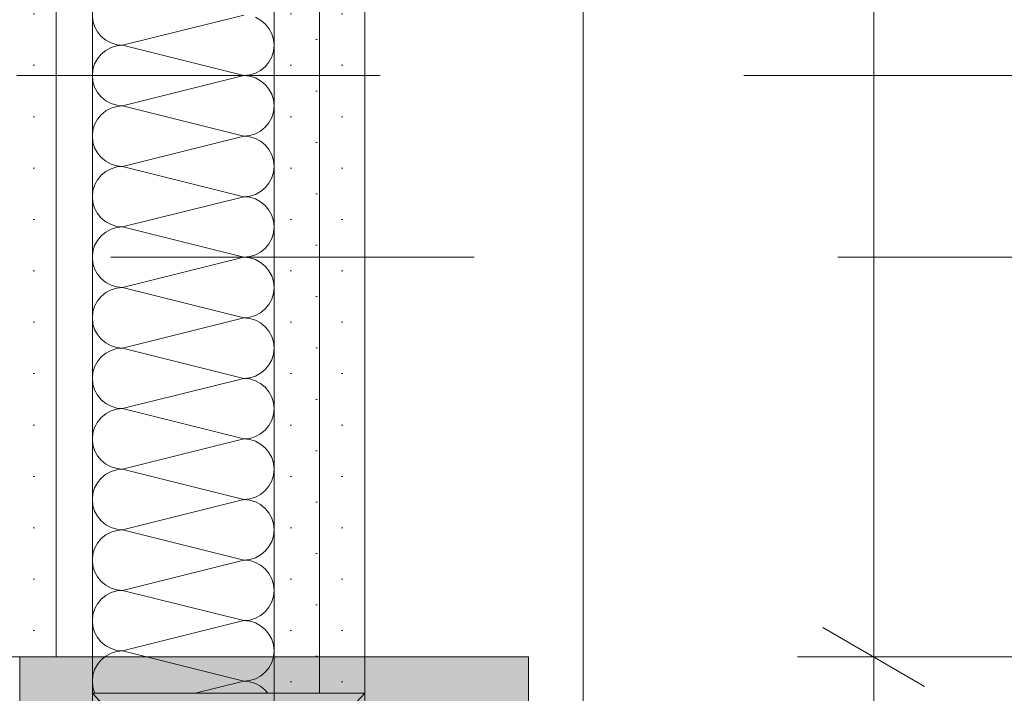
# Model space of a CAD drawing. Header units: metres. Extents: x -3.5 to 65.3, y -10.9 to 16.7.
# Tile 88 of 213: x 40.28 to 40.551, y 5.18 to 5.365. Entities that reach past the tile are written whole.
import ezdxf

# ---------------------------------------------------------------- set-up
doc = ezdxf.new("R2010")
doc.units = ezdxf.units.M
doc.header["$MEASUREMENT"] = 0
for name, pattern in [('Achse', [0.08, 0.04, -0.02, 0, -0.02]), ('Strichlinie doppelt', [0.218722, 0.105833, -0.042333, 0.028222, -0.042333]), ('Untersicht', [0.04, 0.03, -0.01]), ('Wipeout_Contour', [1, 0, -1])]:
    doc.linetypes.add(name, pattern=pattern)
for name, color, linetype in [('102 - Bemaßung_ Beschriftung.Detail_ Ausschnitt', 7, 'Continuous'), ('451 - Universal.Achsen Raster', 7, 'Continuous'), ('605 - Struktur.Wand Innen', 7, 'Continuous'), ('607 - Struktur.Stütze', 7, 'Continuous'), ('608 - Struktur.Träger', 7, 'Continuous'), ('612 - Struktur.Stahlbau', 7, 'Continuous'), ('Neubau_606 - Struktur.Wand Innen Ausbau', 7, 'Continuous'), ('Neubau_612 - Struktur.Stahlbau', 7, 'Continuous'), ('Neubau_650 - Abdeckung.Fußboden Aufbau', 7, 'Continuous'), ('Neubau_653 - Abdeckung.TB Verkofferung', 7, 'Continuous')]:
    doc.layers.add(name, color=color, linetype=linetype)
doc.styles.add('ERSTELLTER_STIL_1', font='txt')
doc.dimstyles.new('ERSTELLTER_STIL__1', dxfattribs={"dimtxt": 0.04, "dimasz": 0.02128, "dimexe": 0.18, "dimexo": 0.0625, "dimgap": 0, "dimtad": 1, "dimtih": 1, "dimtoh": 1, "dimzin": 0, "dimdsep": 46, "dimtxsty": 'ERSTELLTER_STIL_1', "dimblk": 'ARROWHEAD_2', "dimblk1": 'ARROWHEAD_2', "dimblk2": 'ARROWHEAD_2', "dimcen": 0.09, "dimse1": 1, "dimse2": 1, "dimclrd": 7, "dimclre": 7, "dimclrt": 7, "dimazin": 0, "dimtfac": 1, "dimtdec": 4, "dimtmove": 0, "dimatfit": 3, "dimfxl": 1, "dimtolj": 1, "dimtzin": 0, "dimarcsym": 0})
doc.dimstyles.new('ERSTELLTER_STIL__3', dxfattribs={"dimtxt": 0.04, "dimasz": 0.02128, "dimexe": 0.18, "dimexo": 0.0625, "dimgap": 0, "dimtad": 1, "dimzin": 0, "dimdsep": 46, "dimtxsty": 'ERSTELLTER_STIL_1', "dimblk": 'ARROWHEAD_2', "dimblk1": 'ARROWHEAD_2', "dimblk2": 'ARROWHEAD_2', "dimcen": 0.09, "dimse1": 1, "dimse2": 1, "dimclrd": 7, "dimclre": 7, "dimclrt": 7, "dimazin": 0, "dimtfac": 1, "dimtdec": 4, "dimtmove": 0, "dimatfit": 3, "dimfxl": 1, "dimtolj": 1, "dimtzin": 0, "dimarcsym": 0})
pattern_1 = [(45, (0, 0), (-0.0070710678, 0.0070710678), [0, -0.01])]

# ---------------------------------------------------------------- blocks, each defined once
blk = doc.blocks.new('*X7')
at = {"layer": 'Neubau_606 - Struktur.Wand Innen Ausbau', "color": 7, "linetype": 'Continuous', "lineweight": 5}
for p, q in [((40.29998, 5.36665), (40.30014, 5.36503)), ((40.30014, 5.36503), (40.30061, 5.36347)), ((40.34164, 5.36665), (40.30831, 5.35832)), ((40.34627, 5.36525), (40.34483, 5.36602)), ((40.34753, 5.36421), (40.34627, 5.36525)), ((40.34857, 5.36295), (40.34753, 5.36421)), ((40.30061, 5.36347), (40.30138, 5.36202)), ((40.30138, 5.36202), (40.30242, 5.36076)), ((40.34934, 5.36151), (40.34857, 5.36295)), ((40.34982, 5.35995), (40.34934, 5.36151)), ((40.30242, 5.36076), (40.30368, 5.35973)), ((40.30368, 5.35973), (40.30512, 5.35896)), ((40.30512, 5.35896), (40.30668, 5.35848)), ((40.34998, 5.35832), (40.34982, 5.35995)), ((40.30242, 5.35588), (40.30138, 5.35462)), ((40.30368, 5.35692), (40.30242, 5.35588)), ((40.30512, 5.35769), (40.30368, 5.35692)), ((40.30668, 5.35816), (40.30512, 5.35769)), ((40.30668, 5.35848), (40.30831, 5.35832)), ((40.30831, 5.35832), (40.30668, 5.35816)), ((40.34164, 5.34999), (40.30831, 5.35832)), ((40.34934, 5.35513), (40.34982, 5.3567)), ((40.34982, 5.3567), (40.34998, 5.35832)), ((40.30061, 5.35318), (40.30014, 5.35161)), ((40.30138, 5.35462), (40.30061, 5.35318)), ((40.34753, 5.35243), (40.34857, 5.35369)), ((40.34857, 5.35369), (40.34934, 5.35513)), ((40.30014, 5.35161), (40.29998, 5.34999)), ((40.34327, 5.35015), (40.34483, 5.35062)), ((40.34483, 5.35062), (40.34627, 5.35139)), ((40.34627, 5.35139), (40.34753, 5.35243)), ((40.29998, 5.34999), (40.30014, 5.34836)), ((40.30014, 5.34836), (40.30061, 5.3468)), ((40.34164, 5.34999), (40.30831, 5.34165)), ((40.34164, 5.34999), (40.34327, 5.35015)), ((40.34327, 5.34983), (40.34164, 5.34999)), ((40.34483, 5.34935), (40.34327, 5.34983)), ((40.34627, 5.34858), (40.34483, 5.34935)), ((40.34753, 5.34755), (40.34627, 5.34858)), ((40.30061, 5.3468), (40.30138, 5.34536)), ((40.30138, 5.34536), (40.30242, 5.3441)), ((40.34857, 5.34628), (40.34753, 5.34755)), ((40.34934, 5.34484), (40.34857, 5.34628)), ((40.30242, 5.3441), (40.30368, 5.34306)), ((40.30368, 5.34306), (40.30512, 5.34229)), ((40.34982, 5.34328), (40.34934, 5.34484)), ((40.34998, 5.34165), (40.34982, 5.34328)), ((40.30368, 5.34025), (40.30242, 5.33921)), ((40.30512, 5.34102), (40.30368, 5.34025)), ((40.30512, 5.34229), (40.30668, 5.34181)), ((40.30668, 5.34149), (40.30512, 5.34102)), ((40.30668, 5.34181), (40.30831, 5.34165)), ((40.30831, 5.34165), (40.30668, 5.34149)), ((40.34164, 5.33332), (40.30831, 5.34165)), ((40.34934, 5.33847), (40.34982, 5.34003)), ((40.34982, 5.34003), (40.34998, 5.34165)), ((40.30138, 5.33795), (40.30061, 5.33651)), ((40.30242, 5.33921), (40.30138, 5.33795)), ((40.34753, 5.33576), (40.34857, 5.33702)), ((40.34857, 5.33702), (40.34934, 5.33847)), ((40.30014, 5.33495), (40.29998, 5.33332)), ((40.30061, 5.33651), (40.30014, 5.33495)), ((40.34483, 5.33396), (40.34627, 5.33473)), ((40.34627, 5.33473), (40.34753, 5.33576)), ((40.29998, 5.33332), (40.30014, 5.3317)), ((40.30014, 5.3317), (40.30061, 5.33013)), ((40.34164, 5.33332), (40.30831, 5.32499)), ((40.34164, 5.33332), (40.34327, 5.33348)), ((40.34327, 5.33316), (40.34164, 5.33332)), ((40.34327, 5.33348), (40.34483, 5.33396)), ((40.34483, 5.33269), (40.34327, 5.33316)), ((40.34627, 5.33192), (40.34483, 5.33269)), ((40.34753, 5.33088), (40.34627, 5.33192)), ((40.30061, 5.33013), (40.30138, 5.32869)), ((40.34857, 5.32962), (40.34753, 5.33088)), ((40.34934, 5.32818), (40.34857, 5.32962)), ((40.30138, 5.32869), (40.30242, 5.32743)), ((40.30242, 5.32743), (40.30368, 5.32639)), ((40.30368, 5.32639), (40.30512, 5.32562)), ((40.34982, 5.32661), (40.34934, 5.32818)), ((40.34998, 5.32499), (40.34982, 5.32661)), ((40.30368, 5.32358), (40.30242, 5.32255)), ((40.30512, 5.32435), (40.30368, 5.32358)), ((40.30512, 5.32562), (40.30668, 5.32515)), ((40.30668, 5.32483), (40.30512, 5.32435)), ((40.30668, 5.32515), (40.30831, 5.32499)), ((40.30831, 5.32499), (40.30668, 5.32483)), ((40.34164, 5.31665), (40.30831, 5.32499)), ((40.34934, 5.3218), (40.34982, 5.32336)), ((40.34982, 5.32336), (40.34998, 5.32499)), ((40.30138, 5.32128), (40.30061, 5.31984)), ((40.30242, 5.32255), (40.30138, 5.32128)), ((40.34857, 5.32036), (40.34934, 5.3218)), ((40.30014, 5.31828), (40.29998, 5.31665)), ((40.30061, 5.31984), (40.30014, 5.31828)), ((40.34483, 5.31729), (40.34627, 5.31806)), ((40.34627, 5.31806), (40.34753, 5.3191)), ((40.34753, 5.3191), (40.34857, 5.32036)), ((40.29998, 5.31665), (40.30014, 5.31503)), ((40.34164, 5.31665), (40.30831, 5.30832)), ((40.34164, 5.31665), (40.34327, 5.31681)), ((40.34327, 5.31649), (40.34164, 5.31665)), ((40.34327, 5.31681), (40.34483, 5.31729)), ((40.34483, 5.31602), (40.34327, 5.31649)), ((40.34627, 5.31525), (40.34483, 5.31602)), ((40.34753, 5.31421), (40.34627, 5.31525)), ((40.30014, 5.31503), (40.30061, 5.31347)), ((40.30061, 5.31347), (40.30138, 5.31202)), ((40.34857, 5.31295), (40.34753, 5.31421)), ((40.34934, 5.31151), (40.34857, 5.31295)), ((40.30138, 5.31202), (40.30242, 5.31076)), ((40.30242, 5.31076), (40.30368, 5.30973)), ((40.34982, 5.30995), (40.34934, 5.31151)), ((40.34998, 5.30832), (40.34982, 5.30995)), ((40.30368, 5.30973), (40.30512, 5.30896)), ((40.30512, 5.30769), (40.30368, 5.30692)), ((40.30512, 5.30896), (40.30668, 5.30848)), ((40.30668, 5.30816), (40.30512, 5.30769)), ((40.30668, 5.30848), (40.30831, 5.30832)), ((40.30831, 5.30832), (40.30668, 5.30816)), ((40.34164, 5.29999), (40.30831, 5.30832)), ((40.34982, 5.3067), (40.34998, 5.30832)), ((40.30138, 5.30462), (40.30061, 5.30318)), ((40.30242, 5.30588), (40.30138, 5.30462)), ((40.30368, 5.30692), (40.30242, 5.30588)), ((40.34857, 5.30369), (40.34934, 5.30513)), ((40.34934, 5.30513), (40.34982, 5.3067)), ((40.30061, 5.30318), (40.30014, 5.30161)), ((40.34627, 5.30139), (40.34753, 5.30243)), ((40.34753, 5.30243), (40.34857, 5.30369)), ((40.30014, 5.30161), (40.29998, 5.29999)), ((40.29998, 5.29999), (40.30014, 5.29836)), ((40.34164, 5.29999), (40.30831, 5.29165)), ((40.34164, 5.29999), (40.34327, 5.30015)), ((40.34327, 5.29983), (40.34164, 5.29999)), ((40.34327, 5.30015), (40.34483, 5.30062)), ((40.34483, 5.29935), (40.34327, 5.29983)), ((40.34483, 5.30062), (40.34627, 5.30139)), ((40.34627, 5.29858), (40.34483, 5.29935)), ((40.30014, 5.29836), (40.30061, 5.2968)), ((40.30061, 5.2968), (40.30138, 5.29536)), ((40.34753, 5.29755), (40.34627, 5.29858)), ((40.34857, 5.29628), (40.34753, 5.29755)), ((40.34934, 5.29484), (40.34857, 5.29628)), ((40.30138, 5.29536), (40.30242, 5.2941)), ((40.30242, 5.2941), (40.30368, 5.29306)), ((40.34982, 5.29328), (40.34934, 5.29484)), ((40.30368, 5.29306), (40.30512, 5.29229)), ((40.30512, 5.29102), (40.30368, 5.29025)), ((40.30512, 5.29229), (40.30668, 5.29181)), ((40.30668, 5.29149), (40.30512, 5.29102)), ((40.30668, 5.29181), (40.30831, 5.29165)), ((40.30831, 5.29165), (40.30668, 5.29149)), ((40.34164, 5.28332), (40.30831, 5.29165)), ((40.34998, 5.29165), (40.34982, 5.29328)), ((40.34982, 5.29003), (40.34998, 5.29165)), ((40.30242, 5.28921), (40.30138, 5.28795)), ((40.30368, 5.29025), (40.30242, 5.28921)), ((40.34857, 5.28702), (40.34934, 5.28847)), ((40.34934, 5.28847), (40.34982, 5.29003)), ((40.30061, 5.28651), (40.30014, 5.28495)), ((40.30138, 5.28795), (40.30061, 5.28651)), ((40.34627, 5.28473), (40.34753, 5.28576)), ((40.34753, 5.28576), (40.34857, 5.28702)), ((40.30014, 5.28495), (40.29998, 5.28332)), ((40.29998, 5.28332), (40.30014, 5.2817)), ((40.34164, 5.28332), (40.30831, 5.27499)), ((40.34164, 5.28332), (40.34327, 5.28348)), ((40.34327, 5.28316), (40.34164, 5.28332)), ((40.34327, 5.28348), (40.34483, 5.28396)), ((40.34483, 5.28269), (40.34327, 5.28316)), ((40.34483, 5.28396), (40.34627, 5.28473)), ((40.30014, 5.2817), (40.30061, 5.28013)), ((40.30061, 5.28013), (40.30138, 5.27869)), ((40.34627, 5.28192), (40.34483, 5.28269)), ((40.34753, 5.28088), (40.34627, 5.28192)), ((40.34857, 5.27962), (40.34753, 5.28088)), ((40.30138, 5.27869), (40.30242, 5.27743)), ((40.30242, 5.27743), (40.30368, 5.27639)), ((40.34934, 5.27818), (40.34857, 5.27962)), ((40.34982, 5.27661), (40.34934, 5.27818)), ((40.30368, 5.27639), (40.30512, 5.27562)), ((40.30512, 5.27562), (40.30668, 5.27515)), ((40.30668, 5.27483), (40.30512, 5.27435)), ((40.30668, 5.27515), (40.30831, 5.27499)), ((40.30831, 5.27499), (40.30668, 5.27483)), ((40.34164, 5.26665), (40.30831, 5.27499)), ((40.34998, 5.27499), (40.34982, 5.27661)), ((40.34982, 5.27336), (40.34998, 5.27499)), ((40.30242, 5.27255), (40.30138, 5.27128)), ((40.30368, 5.27358), (40.30242, 5.27255)), ((40.30512, 5.27435), (40.30368, 5.27358)), ((40.34934, 5.2718), (40.34982, 5.27336)), ((40.30061, 5.26984), (40.30014, 5.26828)), ((40.30138, 5.27128), (40.30061, 5.26984)), ((40.34753, 5.2691), (40.34857, 5.27036)), ((40.34857, 5.27036), (40.34934, 5.2718)), ((40.30014, 5.26828), (40.29998, 5.26665)), ((40.29998, 5.26665), (40.30014, 5.26503)), ((40.34164, 5.26665), (40.30831, 5.25832)), ((40.34164, 5.26665), (40.34327, 5.26681)), ((40.34327, 5.26649), (40.34164, 5.26665)), ((40.34327, 5.26681), (40.34483, 5.26729)), ((40.34483, 5.26602), (40.34327, 5.26649)), ((40.34483, 5.26729), (40.34627, 5.26806)), ((40.34627, 5.26806), (40.34753, 5.2691)), ((40.30014, 5.26503), (40.30061, 5.26347)), ((40.34627, 5.26525), (40.34483, 5.26602)), ((40.34753, 5.26421), (40.34627, 5.26525)), ((40.34857, 5.26295), (40.34753, 5.26421)), ((40.30061, 5.26347), (40.30138, 5.26202)), ((40.30138, 5.26202), (40.30242, 5.26076)), ((40.34934, 5.26151), (40.34857, 5.26295)), ((40.34982, 5.25995), (40.34934, 5.26151)), ((40.30242, 5.26076), (40.30368, 5.25973)), ((40.30368, 5.25973), (40.30512, 5.25896)), ((40.30512, 5.25896), (40.30668, 5.25848)), ((40.30668, 5.25848), (40.30831, 5.25832)), ((40.30831, 5.25832), (40.30668, 5.25816)), ((40.34164, 5.24999), (40.30831, 5.25832)), ((40.34998, 5.25832), (40.34982, 5.25995)), ((40.34982, 5.2567), (40.34998, 5.25832)), ((40.30242, 5.25588), (40.30138, 5.25462)), ((40.30368, 5.25692), (40.30242, 5.25588)), ((40.30512, 5.25769), (40.30368, 5.25692)), ((40.30668, 5.25816), (40.30512, 5.25769)), ((40.34934, 5.25513), (40.34982, 5.2567)), ((40.30061, 5.25318), (40.30014, 5.25161)), ((40.30138, 5.25462), (40.30061, 5.25318)), ((40.34753, 5.25243), (40.34857, 5.25369)), ((40.34857, 5.25369), (40.34934, 5.25513)), ((40.30014, 5.25161), (40.29998, 5.24999)), ((40.34327, 5.25015), (40.34483, 5.25062)), ((40.34483, 5.25062), (40.34627, 5.25139)), ((40.34627, 5.25139), (40.34753, 5.25243)), ((40.29998, 5.24999), (40.30014, 5.24836)), ((40.30014, 5.24836), (40.30061, 5.2468)), ((40.34164, 5.24999), (40.30831, 5.24165)), ((40.34164, 5.24999), (40.34327, 5.25015)), ((40.34327, 5.24983), (40.34164, 5.24999)), ((40.34483, 5.24935), (40.34327, 5.24983)), ((40.34627, 5.24858), (40.34483, 5.24935)), ((40.34753, 5.24755), (40.34627, 5.24858)), ((40.34857, 5.24628), (40.34753, 5.24755)), ((40.30061, 5.2468), (40.30138, 5.24536)), ((40.30138, 5.24536), (40.30242, 5.2441)), ((40.34934, 5.24484), (40.34857, 5.24628)), ((40.34982, 5.24328), (40.34934, 5.24484)), ((40.30242, 5.2441), (40.30368, 5.24306)), ((40.30368, 5.24306), (40.30512, 5.24229)), ((40.30512, 5.24229), (40.30668, 5.24181)), ((40.34998, 5.24165), (40.34982, 5.24328)), ((40.30368, 5.24025), (40.30242, 5.23921)), ((40.30512, 5.24102), (40.30368, 5.24025)), ((40.30668, 5.24149), (40.30512, 5.24102)), ((40.30668, 5.24181), (40.30831, 5.24165)), ((40.30831, 5.24165), (40.30668, 5.24149)), ((40.34164, 5.23332), (40.30831, 5.24165)), ((40.34934, 5.23847), (40.34982, 5.24003)), ((40.34982, 5.24003), (40.34998, 5.24165)), ((40.30138, 5.23795), (40.30061, 5.23651)), ((40.30242, 5.23921), (40.30138, 5.23795)), ((40.34753, 5.23576), (40.34857, 5.23702)), ((40.34857, 5.23702), (40.34934, 5.23847)), ((40.30014, 5.23495), (40.29998, 5.23332)), ((40.30061, 5.23651), (40.30014, 5.23495)), ((40.34327, 5.23348), (40.34483, 5.23396)), ((40.34483, 5.23396), (40.34627, 5.23473)), ((40.34627, 5.23473), (40.34753, 5.23576)), ((40.29998, 5.23332), (40.30014, 5.2317)), ((40.30014, 5.2317), (40.30061, 5.23013)), ((40.34164, 5.23332), (40.30831, 5.22499)), ((40.34164, 5.23332), (40.34327, 5.23348)), ((40.34327, 5.23316), (40.34164, 5.23332)), ((40.34483, 5.23269), (40.34327, 5.23316)), ((40.34627, 5.23192), (40.34483, 5.23269)), ((40.34753, 5.23088), (40.34627, 5.23192)), ((40.30061, 5.23013), (40.30138, 5.22869)), ((40.30138, 5.22869), (40.30242, 5.22743)), ((40.34857, 5.22962), (40.34753, 5.23088)), ((40.34934, 5.22818), (40.34857, 5.22962)), ((40.30242, 5.22743), (40.30368, 5.22639)), ((40.30368, 5.22639), (40.30512, 5.22562)), ((40.34982, 5.22661), (40.34934, 5.22818)), ((40.34998, 5.22499), (40.34982, 5.22661)), ((40.30368, 5.22358), (40.30242, 5.22255)), ((40.30512, 5.22435), (40.30368, 5.22358)), ((40.30512, 5.22562), (40.30668, 5.22515)), ((40.30668, 5.22483), (40.30512, 5.22435)), ((40.30668, 5.22515), (40.30831, 5.22499)), ((40.30831, 5.22499), (40.30668, 5.22483)), ((40.34164, 5.21665), (40.30831, 5.22499)), ((40.34934, 5.2218), (40.34982, 5.22336)), ((40.34982, 5.22336), (40.34998, 5.22499)), ((40.30138, 5.22128), (40.30061, 5.21984)), ((40.30242, 5.22255), (40.30138, 5.22128)), ((40.34857, 5.22036), (40.34934, 5.2218)), ((40.30014, 5.21828), (40.29998, 5.21665)), ((40.30061, 5.21984), (40.30014, 5.21828)), ((40.34483, 5.21729), (40.34627, 5.21806)), ((40.34627, 5.21806), (40.34753, 5.2191)), ((40.34753, 5.2191), (40.34857, 5.22036)), ((40.29998, 5.21665), (40.30014, 5.21503)), ((40.30014, 5.21503), (40.30061, 5.21347)), ((40.34164, 5.21665), (40.30831, 5.20832)), ((40.34164, 5.21665), (40.34327, 5.21681)), ((40.34327, 5.21649), (40.34164, 5.21665)), ((40.34327, 5.21681), (40.34483, 5.21729)), ((40.34483, 5.21602), (40.34327, 5.21649)), ((40.34627, 5.21525), (40.34483, 5.21602)), ((40.34753, 5.21421), (40.34627, 5.21525)), ((40.30061, 5.21347), (40.30138, 5.21202)), ((40.34857, 5.21295), (40.34753, 5.21421)), ((40.34934, 5.21151), (40.34857, 5.21295)), ((40.30138, 5.21202), (40.30242, 5.21076)), ((40.30242, 5.21076), (40.30368, 5.20973)), ((40.30368, 5.20973), (40.30512, 5.20896)), ((40.34982, 5.20995), (40.34934, 5.21151)), ((40.34998, 5.20832), (40.34982, 5.20995)), ((40.30368, 5.20692), (40.30242, 5.20588)), ((40.30512, 5.20769), (40.30368, 5.20692)), ((40.30512, 5.20896), (40.30668, 5.20848)), ((40.30668, 5.20816), (40.30512, 5.20769)), ((40.30668, 5.20848), (40.30831, 5.20832)), ((40.30831, 5.20832), (40.30668, 5.20816)), ((40.34164, 5.19999), (40.30831, 5.20832)), ((40.34982, 5.2067), (40.34998, 5.20832)), ((40.30138, 5.20462), (40.30061, 5.20318)), ((40.30242, 5.20588), (40.30138, 5.20462)), ((40.34857, 5.20369), (40.34934, 5.20513)), ((40.34934, 5.20513), (40.34982, 5.2067)), ((40.30014, 5.20161), (40.29998, 5.19999)), ((40.30061, 5.20318), (40.30014, 5.20161)), ((40.34627, 5.20139), (40.34753, 5.20243)), ((40.34753, 5.20243), (40.34857, 5.20369)), ((40.29998, 5.19999), (40.30014, 5.19836)), ((40.34164, 5.19999), (40.30831, 5.19165)), ((40.34164, 5.19999), (40.34327, 5.20015)), ((40.34327, 5.19983), (40.34164, 5.19999)), ((40.34327, 5.20015), (40.34483, 5.20062)), ((40.34483, 5.19935), (40.34327, 5.19983)), ((40.34483, 5.20062), (40.34627, 5.20139)), ((40.34627, 5.19858), (40.34483, 5.19935)), ((40.30014, 5.19836), (40.30061, 5.1968)), ((40.30061, 5.1968), (40.30138, 5.19536)), ((40.34753, 5.19755), (40.34627, 5.19858)), ((40.34857, 5.19628), (40.34753, 5.19755)), ((40.34934, 5.19484), (40.34857, 5.19628)), ((40.30138, 5.19536), (40.30242, 5.1941)), ((40.30242, 5.1941), (40.30368, 5.19306)), ((40.34982, 5.19328), (40.34934, 5.19484)), ((40.30368, 5.19306), (40.30512, 5.19229)), ((40.30512, 5.19102), (40.30368, 5.19025)), ((40.30512, 5.19229), (40.30668, 5.19181)), ((40.30668, 5.19149), (40.30512, 5.19102)), ((40.30668, 5.19181), (40.30831, 5.19165)), ((40.30831, 5.19165), (40.30668, 5.19149)), ((40.34164, 5.18332), (40.30831, 5.19165)), ((40.34998, 5.19165), (40.34982, 5.19328)), ((40.34982, 5.19003), (40.34998, 5.19165)), ((40.30138, 5.18795), (40.30061, 5.18651)), ((40.30242, 5.18921), (40.30138, 5.18795)), ((40.30368, 5.19025), (40.30242, 5.18921)), ((40.34857, 5.18702), (40.34934, 5.18847)), ((40.34934, 5.18847), (40.34982, 5.19003)), ((40.30061, 5.18651), (40.30014, 5.18495)), ((40.34627, 5.18473), (40.34753, 5.18576)), ((40.34753, 5.18576), (40.34857, 5.18702)), ((40.30014, 5.18495), (40.29998, 5.18332)), ((40.29998, 5.18332), (40.30014, 5.1817)), ((40.34164, 5.18332), (40.32829, 5.17998)), ((40.34164, 5.18332), (40.34327, 5.18348)), ((40.34327, 5.18316), (40.34164, 5.18332)), ((40.34327, 5.18348), (40.34483, 5.18396)), ((40.34483, 5.18269), (40.34327, 5.18316)), ((40.34483, 5.18396), (40.34627, 5.18473)), ((40.34627, 5.18192), (40.34483, 5.18269)), ((40.30014, 5.1817), (40.30061, 5.18013)), ((40.30061, 5.18013), (40.30069, 5.17998)), ((40.34753, 5.18088), (40.34627, 5.18192)), ((40.34827, 5.17998), (40.34753, 5.18088))]:
    blk.add_line(p, q, dxfattribs=at)
blk = doc.blocks.new('*D181')
at = {"layer": '102 - Bemaßung_ Beschriftung.Detail_ Ausschnitt', "color": 7, "linetype": 'Continuous', "lineweight": 5}
for p, q in [((40.37498, 6.33898), (40.37498, 6.38098)), ((42.09999, 6.33898), (42.09999, 6.38098)), ((40.38306, 6.37398), (40.36689, 6.34598)), ((42.10807, 6.37398), (42.09191, 6.34598)), ((40.37498, 6.35998), (42.09999, 6.35998))]:
    blk.add_line(p, q, dxfattribs=at)
at = {"layer": '102 - Bemaßung_ Beschriftung.Detail_ Ausschnitt', "color": 7, "lineweight": 5, "insert": (41.17425, 6.36022), "char_height": 0.04, "attachment_point": 7, "style": 'ERSTELLTER_STIL_1'}
blk.add_mtext('\\A1;{\\pql;\\fArial|b0|i0|c0|p38;1,72\\fArial|b0|i0|c0|p38;\\A1{\\H.66x;\\S5^  ;}}', dxfattribs=at)
blk = doc.blocks.new('ARROWHEAD_2')
at = {"color": 0, "linetype": 'Continuous', "lineweight": 0}
for p, q in [((-0.378, -0.655), (0.378, 0.655)), ((0, 0), (-1, 0))]:
    blk.add_line(p, q, dxfattribs=at)
blk = doc.blocks.new('*D225')
at = {"layer": '102 - Bemaßung_ Beschriftung.Detail_ Ausschnitt', "color": 7, "linetype": 'Continuous', "lineweight": 5}
for p, q in [((40.71498, 5.76), (40.71498, 5.77369)), ((40.72898, 5.75192), (40.70098, 5.76808)), ((40.73598, 5.76), (40.69398, 5.76)), ((40.71498, 3.935), (40.71498, 5.76)), ((40.70098, 3.94308), (40.72898, 3.92692)), ((40.73598, 3.935), (40.69398, 3.935))]:
    blk.add_line(p, q, dxfattribs=at)
at = {"layer": '102 - Bemaßung_ Beschriftung.Detail_ Ausschnitt', "color": 7, "lineweight": 5, "insert": (40.71474, 4.78427), "char_height": 0.04, "attachment_point": 7, "rotation": 90, "style": 'ERSTELLTER_STIL_1'}
blk.add_mtext('\\A1;{\\pql;\\fArial|b0|i0|c0|p38;1,82\\fArial|b0|i0|c0|p38;\\A1{\\H.66x;\\S5^  ;}}', dxfattribs=at)
blk = doc.blocks.new('*D235')
at = {"layer": '102 - Bemaßung_ Beschriftung.Detail_ Ausschnitt', "color": 7, "linetype": 'Continuous', "lineweight": 5}
for p, q in [((40.50098, 5.19807), (40.52898, 5.1819)), ((40.53598, 5.18998), (40.49398, 5.18998)), ((40.51498, 4.635), (40.51498, 5.18998)), ((40.50098, 4.64308), (40.52898, 4.62692)), ((40.53598, 4.635), (40.49398, 4.635))]:
    blk.add_line(p, q, dxfattribs=at)
at = {"layer": '102 - Bemaßung_ Beschriftung.Detail_ Ausschnitt', "color": 7, "lineweight": 5, "insert": (40.50763, 4.87212), "char_height": 0.04, "attachment_point": 7, "rotation": 90, "style": 'ERSTELLTER_STIL_1'}
blk.add_mtext('\\A1;{\\pql;\\fArial|b0|i0|c0|p38;55\\fArial|b0|i0|c0|p38;\\A1{\\H.66x;\\S5^  ;}}', dxfattribs=at)
blk = doc.blocks.new('*D236')
at = {"layer": '102 - Bemaßung_ Beschriftung.Detail_ Ausschnitt', "color": 7, "linetype": 'Continuous', "lineweight": 5}
for p, q in [((40.51498, 5.76), (40.51498, 5.77369)), ((40.52898, 5.75192), (40.50098, 5.76808)), ((40.53598, 5.76), (40.49398, 5.76)), ((40.51498, 5.18998), (40.51498, 5.76)), ((40.50098, 5.19807), (40.52898, 5.1819)), ((40.53598, 5.18998), (40.49398, 5.18998))]:
    blk.add_line(p, q, dxfattribs=at)
at = {"layer": '102 - Bemaßung_ Beschriftung.Detail_ Ausschnitt', "color": 7, "lineweight": 5, "insert": (40.50698, 5.44464), "char_height": 0.04, "attachment_point": 7, "rotation": 90, "style": 'ERSTELLTER_STIL_1'}
blk.add_mtext('\\A1;{\\pql;\\fArial|b0|i0|c0|p38;57}', dxfattribs=at)
blk = doc.blocks.new('*D372')
at = {"layer": '102 - Bemaßung_ Beschriftung.Detail_ Ausschnitt', "color": 7, "linetype": 'Continuous', "lineweight": 5}
for p, q in [((40.37498, 4.44975), (40.37498, 4.49175)), ((40.93646, 4.44975), (40.93646, 4.49175)), ((40.38306, 4.48475), (40.36689, 4.45675)), ((40.94455, 4.48475), (40.92838, 4.45675)), ((40.36128, 4.47075), (40.37498, 4.47075)), ((40.37498, 4.47075), (40.93646, 4.47075))]:
    blk.add_line(p, q, dxfattribs=at)
at = {"layer": '102 - Bemaßung_ Beschriftung.Detail_ Ausschnitt', "color": 7, "lineweight": 5, "insert": (40.60533, 4.47809), "char_height": 0.04, "attachment_point": 7, "style": 'ERSTELLTER_STIL_1'}
blk.add_mtext('\\A1;{\\pql;\\fArial|b0|i0|c0|p38;56\\fArial|b0|i0|c0|p38;\\A1{\\H.66x;\\S15^  ;}}', dxfattribs=at)
blk = doc.blocks.new('*D424')
at = {"layer": '102 - Bemaßung_ Beschriftung.Detail_ Ausschnitt', "color": 7, "linetype": 'Continuous', "lineweight": 5}
for p, q in [((40.165, 4.8725), (40.165, 4.9145)), ((40.29998, 4.8725), (40.29998, 4.9145)), ((40.17308, 4.9075), (40.15692, 4.8795)), ((40.30806, 4.9075), (40.29189, 4.8795)), ((40.15131, 4.8935), (40.165, 4.8935)), ((40.165, 4.8935), (40.29998, 4.8935))]:
    blk.add_line(p, q, dxfattribs=at)
at = {"layer": '102 - Bemaßung_ Beschriftung.Detail_ Ausschnitt', "color": 7, "lineweight": 5, "insert": (40.19212, 4.90081), "char_height": 0.04, "attachment_point": 7, "style": 'ERSTELLTER_STIL_1'}
blk.add_mtext('\\A1;{\\pql;\\fArial|b0|i0|c0|p38;13\\fArial|b0|i0|c0|p38;\\A1{\\H.66x;\\S5^  ;}}', dxfattribs=at)
at = {"color": 254, "linetype": 'Wipeout_Contour', "lineweight": 0, "ltscale": 162.141466}
blk.add_wipeout([(40.18462, 4.894), (40.28036, 4.894), (40.28036, 4.949), (40.18462, 4.949)], dxfattribs=at).dxf.layer = '102 - Bemaßung_ Beschriftung.Detail_ Ausschnitt'
blk = doc.blocks.new('*D425')
at = {"layer": '102 - Bemaßung_ Beschriftung.Detail_ Ausschnitt', "color": 7, "linetype": 'Continuous', "lineweight": 5}
for p, q in [((40.29998, 4.8725), (40.29998, 4.9145)), ((40.37498, 4.8725), (40.37498, 4.9145)), ((40.30806, 4.9075), (40.29189, 4.8795)), ((40.36689, 4.8795), (40.38306, 4.9075)), ((40.29998, 4.8935), (40.37498, 4.8935)), ((40.37498, 4.8935), (40.38867, 4.8935))]:
    blk.add_line(p, q, dxfattribs=at)
at = {"layer": '102 - Bemaßung_ Beschriftung.Detail_ Ausschnitt', "color": 7, "lineweight": 5, "insert": (40.31228, 4.90106), "char_height": 0.04, "attachment_point": 7, "style": 'ERSTELLTER_STIL_1'}
blk.add_mtext('\\A1;{\\pql;\\fArial|b0|i0|c0|p38;7\\fArial|b0|i0|c0|p38;\\A1{\\H.66x;\\S5^  ;}}', dxfattribs=at)
at = {"color": 254, "linetype": 'Wipeout_Contour', "lineweight": 0, "ltscale": 162.558377}
blk.add_wipeout([(40.30478, 4.894), (40.37017, 4.894), (40.37017, 4.949), (40.30478, 4.949)], dxfattribs=at).dxf.layer = '102 - Bemaßung_ Beschriftung.Detail_ Ausschnitt'

msp = doc.modelspace()

# ---------------------------------------------------------------- hatches: boundary and pattern name
at = {"layer": '607 - Struktur.Stütze', "linetype": 'Continuous', "lineweight": 0, "true_color": 0x000000}
h = msp.add_hatch(dxfattribs=at)
h.set_pattern_fill('Gips_0001', color=18, style=0, pattern_type=2)
h.set_pattern_definition(pattern_1)
h.paths.add_polyline_path([(40.165, 5.19998), (40.165, 5.18998), (40.28999, 5.18998), (40.28999, 5.76), (40.27999, 5.76), (40.27999, 5.19998)])
at = {"layer": 'Neubau_606 - Struktur.Wand Innen Ausbau', "linetype": 'Continuous', "lineweight": 0, "true_color": 0x000000}
h = msp.add_hatch(dxfattribs=at)
h.set_pattern_fill('Gips_0001', color=18, style=0, pattern_type=2)
h.set_pattern_definition(pattern_1)
h.paths.add_polyline_path([(40.34998, 5.76), (40.34998, 5.17998), (40.36248, 5.17998), (40.36248, 5.76)])
h = msp.add_hatch(dxfattribs=at)
h.set_pattern_fill('Gips_0001', color=18, style=0, pattern_type=2)
h.set_pattern_definition(pattern_1)
h.paths.add_polyline_path([(40.36248, 5.76), (40.36248, 5.17998), (40.37498, 5.17998), (40.37498, 5.76)])
at = {"layer": 'Neubau_650 - Abdeckung.Fußboden Aufbau', "linetype": 'Continuous', "lineweight": 13, "true_color": 0xafafaf}
h = msp.add_hatch(dxfattribs=at)
h.set_pattern_fill('Raster_60x60_Fuge_2mm_0001', color=253, style=0, pattern_type=2)
h.set_pattern_definition([(0, (40.93646, 5.1485), (0, 0.602), []), (90, (40.93646, 5.1485), (-0.602, 0), [])])
h.paths.add_polyline_path([(42.09999, 3.935), (42.09999, 5.76), (40.37498, 5.76), (40.37498, 3.935)])

# ---------------------------------------------------------------- linework, layer by layer
at = {"layer": '605 - Struktur.Wand Innen', "color": 1, "linetype": 'Continuous', "lineweight": 13}
msp.add_line((40.435, 5.74), (40.435, 4.895), dxfattribs=at)
at = {"layer": '605 - Struktur.Wand Innen', "color": 1, "linetype": 'Continuous', "lineweight": 9}
msp.add_arc((40.435, 5.74), 0.845, 270, 0, dxfattribs=at)
at = {"layer": '607 - Struktur.Stütze', "color": 7, "linetype": 'Continuous', "lineweight": 5, "flags": 128}
msp.add_lwpolyline([(40.165, 5.18998), (40.28999, 5.18998), (40.28999, 5.76)], dxfattribs=at)
at = {"layer": '608 - Struktur.Träger', "color": 7, "linetype": 'Achse', "lineweight": 9}
msp.add_line((14.50508, 5.29998), (61.87999, 5.29998), dxfattribs=at)
at = {"layer": '608 - Struktur.Träger', "color": 7, "linetype": 'Untersicht', "lineweight": 13}
msp.add_line((14.50508, 5.18998), (61.87999, 5.18998), dxfattribs=at)
at = {"layer": 'Neubau_606 - Struktur.Wand Innen Ausbau', "color": 1, "linetype": 'Continuous', "lineweight": 5}
for p, q in [((40.34998, 5.17998), (40.34998, 5.76)), ((40.36248, 5.17998), (40.36248, 5.76))]:
    msp.add_line(p, q, dxfattribs=at)
at = {"layer": 'Neubau_606 - Struktur.Wand Innen Ausbau', "color": 1, "linetype": 'Continuous', "lineweight": 9}
for p, q in [((40.29998, 5.09998), (40.37498, 5.17998)), ((40.29998, 5.17998), (40.37498, 5.09998))]:
    msp.add_line(p, q, dxfattribs=at)
at = {"layer": 'Neubau_606 - Struktur.Wand Innen Ausbau', "color": 1, "linetype": 'Continuous', "lineweight": 5, "flags": 128}
for points in [[(40.29998, 5.76), (40.29998, 5.17998)], [(40.37498, 5.17998), (40.37498, 5.76)]]:
    msp.add_lwpolyline(points, dxfattribs=at)
at = {"layer": 'Neubau_606 - Struktur.Wand Innen Ausbau', "color": 1, "linetype": 'Continuous', "lineweight": 9, "flags": 128}
for points in [[(40.29998, 5.17998), (40.29998, 5.09998)], [(40.34998, 5.17998), (40.29998, 5.17998)], [(40.36248, 5.17998), (40.34998, 5.17998)], [(40.37498, 5.17998), (40.36248, 5.17998)], [(40.37498, 5.09998), (40.37498, 5.17998)]]:
    msp.add_lwpolyline(points, dxfattribs=at)
at = {"layer": 'Neubau_612 - Struktur.Stahlbau', "color": 1, "linetype": 'Untersicht', "lineweight": 13}
for p, q in [((40.28, 0.70998), (40.28, 5.18998)), ((40.42, 5.18998), (40.28, 5.18998)), ((40.42, 0.70998), (40.42, 5.18998))]:
    msp.add_line(p, q, dxfattribs=at)
at = {"layer": 'Neubau_612 - Struktur.Stahlbau', "color": 1, "linetype": 'Achse', "lineweight": 9}
msp.add_line((40.35, 0.70998), (40.35, 5.18998), dxfattribs=at)
at = {"layer": 'Neubau_650 - Abdeckung.Fußboden Aufbau', "color": 1, "linetype": 'Continuous', "lineweight": 13, "flags": 128}
msp.add_lwpolyline([(42.09999, 3.935), (40.37498, 3.935), (40.37498, 5.76), (42.09999, 5.76)], close=True, dxfattribs=at)
at = {"layer": 'Neubau_653 - Abdeckung.TB Verkofferung', "color": 1, "linetype": 'Untersicht', "lineweight": 9}
for q in [(40.37498, 5.75998), (40.16497, 5.18998)]:
    msp.add_line((40.37498, 5.18998), q, dxfattribs=at)

# ---------------------------------------------------------------- block references
at = {"layer": 'Neubau_606 - Struktur.Wand Innen Ausbau', "color": 1, "lineweight": 13}
msp.add_blockref('*X7', (0, 0), dxfattribs=at)

# ---------------------------------------------------------------- dimensions: what is measured, and where the dimension line sits
at = {"layer": '102 - Bemaßung_ Beschriftung.Detail_ Ausschnitt', "color": 7, "linetype": 'Continuous', "lineweight": 5}
for base, p2, picture, middle in [((42.09999, 6.35998), (42.09999, 4.8475), '*D181', (41.28023, 6.38798)), ((40.93646, 4.47075), (40.93646, 5.1485), '*D372', (40.7051, 4.49875))]:
    dim = msp.add_linear_dim(base=base, p1=(40.37498, 5.76), p2=p2, dimstyle='ERSTELLTER_STIL__1', dxfattribs=at)
    dim.commit()
    dim.dimension.update_dxf_attribs({"geometry": picture, "text_midpoint": middle, "dimtype": 160})
for base, p1, p2, picture, middle in [((40.51498, 5.76), (40.28999, 5.18998), (40.27999, 5.76), '*D236', (40.48698, 5.47513)), ((40.714975, 5.76), (40.374975, 3.935001), (40.374976, 5.76), '*D225', (40.686975, 4.890249)), ((40.51498, 5.18998), (40.19998, 4.635), (40.28999, 5.18998), '*D235', (40.48698, 4.95664))]:
    dim = msp.add_linear_dim(base=base, p1=p1, p2=p2, angle=90, dimstyle='ERSTELLTER_STIL__3', dxfattribs=at)
    dim.commit()
    dim.dimension.update_dxf_attribs({"geometry": picture, "text_midpoint": middle, "dimtype": 160, "text_rotation": 90})

# ---------------------------------------------------------------- next in the draw order: dimensions: what is measured, and where the dimension line sits
dim = msp.add_linear_dim(base=(40.29998, 4.8935), p1=(40.165, 5.18998), p2=(40.29998, 5.62766), dimstyle='ERSTELLTER_STIL__1', dxfattribs=at)
dim.commit()
dim.dimension.update_dxf_attribs({"geometry": '*D424', "text_midpoint": (40.27663, 4.9215), "dimtype": 160})

# ---------------------------------------------------------------- next in the draw order: dimensions: what is measured, and where the dimension line sits
dim = msp.add_linear_dim(base=(40.374976, 4.893498), p1=(40.299975, 5.627659), p2=(40.374976, 5.627659), dimstyle='ERSTELLTER_STIL__1', dxfattribs=at)
dim.commit()
dim.dimension.update_dxf_attribs({"geometry": '*D425', "text_midpoint": (40.381552, 4.921498), "dimtype": 160})

# ---------------------------------------------------------------- next in the draw order: hatches: boundary and pattern name
at = {"layer": '612 - Struktur.Stahlbau', "linetype": 'Continuous', "lineweight": 0, "true_color": 0x30307f}
msp.add_hatch(color=177, dxfattribs=at).paths.add_polyline_path([(40.28, 5.18998), (40.42, 5.18998), (40.42, 0.70998), (40.28, 0.70998)])

# ---------------------------------------------------------------- next in the draw order: linework, layer by layer
at = {"layer": '451 - Universal.Achsen Raster', "color": 160, "linetype": 'Strichlinie doppelt', "lineweight": 9, "true_color": 0x3232ff}
msp.add_line((64.93503, 5.34998), (-3.175, 5.34998), dxfattribs=at)

doc.saveas('drawing.dxf')
